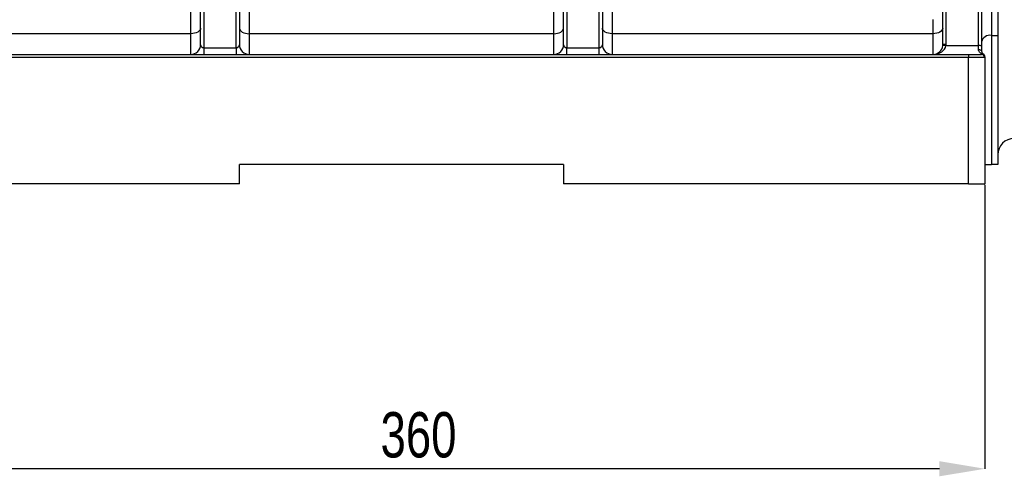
# Model space of a CAD drawing. Header units: millimetres. Extents: x 5 to 589, y 5 to 415.
# Tile 12 of 17: x 409 to 485, y 244 to 279. Entities that reach past the tile are written whole.
import ezdxf

# ---------------------------------------------------------------- set-up
doc = ezdxf.new("R2010")
doc.units = ezdxf.units.MM
doc.header["$PDSIZE"] = -1
doc.layers.add('QUOTE', color=1, linetype='Continuous')
doc.styles.add('SLDTEXTSTYLE0', font='TXT', dxfattribs={"width": 0.75})
doc.dimstyles.new('SLDDIMSTYLE0', dxfattribs={"dimtxt": 3.5, "dimasz": 3.5, "dimexe": 0, "dimexo": 0.0625, "dimgap": 0.875, "dimtad": 1, "dimdec": 1, "dimlfac": 4, "dimrnd": 1e-09, "dimzin": 12, "dimdsep": 46, "dimtxsty": 'SLDTEXTSTYLE0', "dimsah": 1, "dimcen": 0.09, "dimadec": 0, "dimazin": 3, "dimtfac": 1, "dimtdec": 3, "dimtofl": 0, "dimtmove": 0, "dimatfit": 3, "dimfxl": 1, "dimfrac": 2, "dimtolj": 1, "dimtzin": 12, "dimarcsym": 0})

# ---------------------------------------------------------------- blocks, each defined once
blk = doc.blocks.new('_D_3')
at = {"layer": 'Defpoints', "color": 0}
for p in [(393.119, 266.262), (483.119, 266.262), (393.119, 244.262)]:
    blk.add_point(p, dxfattribs=at)
at = {"layer": 'QUOTE', "color": 0, "lineweight": -2}
for p, q in [((393.119, 266.2), (393.119, 244.262)), ((483.119, 266.2), (483.119, 244.262)), ((479.619, 244.262), (396.619, 244.262))]:
    blk.add_line(p, q, dxfattribs=at)
at = {"layer": 'QUOTE', "color": 0}
for points in [[(396.619, 244.846), (396.619, 243.679), (393.119, 244.262)], [(479.619, 244.846), (479.619, 243.679), (483.119, 244.262)]]:
    blk.add_solid(points, dxfattribs=at)
at = {"layer": 'QUOTE', "color": 0, "insert": (439.431, 248.637), "char_height": 3.5, "attachment_point": 2, "style": 'SLDTEXTSTYLE0'}
blk.add_mtext('\\A1;360', dxfattribs=at)

msp = doc.modelspace()

# ---------------------------------------------------------------- linework, layer by layer
at = {"color": 7}
for p, q in [((422.619, 277.012), (422.619, 305.863)), ((422.869, 305.896), (422.869, 276.777)), ((425.369, 276.777), (425.369, 305.896)), ((425.619, 305.863), (425.619, 277.012)), ((450.619, 277.012), (450.619, 305.863)), ((450.869, 305.896), (450.869, 276.777)), ((453.369, 276.777), (453.369, 305.896)), ((453.619, 305.863), (453.619, 277.012)), ((421.869, 277.862), (421.869, 289.628)), ((426.369, 289.628), (426.369, 277.862)), ((449.869, 277.862), (449.869, 289.628)), ((454.369, 289.628), (454.369, 277.862)), ((479.869, 277.012), (479.869, 287.589)), ((480.119, 287.601), (480.119, 277.035)), ((482.619, 276.944), (482.619, 287.601)), ((482.869, 287.209), (482.869, 276.922)), ((483.619, 283.464), (483.619, 277.732)), ((484.119, 283.464), (484.119, 277.732)), ((479.119, 277.862), (479.119, 278.96)), ((421.869, 277.862), (397.119, 277.862)), ((421.869, 276.262), (421.869, 277.862)), ((426.369, 277.862), (426.369, 276.262)), ((449.869, 277.862), (426.369, 277.862)), ((449.869, 276.262), (449.869, 277.862)), ((454.369, 277.862), (454.369, 276.262)), ((479.119, 277.862), (454.369, 277.862)), ((479.119, 276.262), (479.119, 277.862)), ((483.619, 277.732), (484.119, 277.732)), ((483.619, 277.732), (483.619, 267.762)), ((484.119, 277.732), (484.119, 267.762)), ((422.869, 276.777), (422.869, 276.262)), ((422.869, 276.777), (425.369, 276.777)), ((425.369, 276.777), (425.369, 276.262)), ((450.869, 276.262), (450.869, 276.777)), ((450.869, 276.777), (453.369, 276.777)), ((453.369, 276.262), (453.369, 276.777)), ((480.115, 276.944), (482.619, 276.944)), ((482.619, 276.637), (482.619, 276.944)), ((482.869, 276.922), (482.869, 276.512)), ((394.369, 276.262), (481.869, 276.262)), ((481.869, 276.012), (394.369, 276.012)), ((481.869, 276.262), (482.852, 276.262)), ((481.869, 276.262), (481.869, 276.012)), ((483.098, 276.012), (481.869, 276.012)), ((481.869, 266.262), (481.869, 276.012)), ((482.869, 276.275), (482.869, 276.313)), ((483.119, 276.079), (483.119, 276.029)), ((483.119, 276.029), (483.119, 266.262)), ((450.619, 267.762), (425.619, 267.762)), ((425.619, 266.262), (425.619, 267.762)), ((450.619, 267.762), (450.619, 266.262)), ((484.119, 267.762), (483.619, 267.762)), ((425.619, 266.262), (394.369, 266.262)), ((481.869, 266.262), (450.619, 266.262)), ((481.869, 266.262), (483.119, 266.262))]:
    msp.add_line(p, q, dxfattribs=at)
at = {"color": 7, "flags": 128}
for points in [[(422.619, 278.292), (422.605, 278.208), (422.562, 278.127), (422.493, 278.053), (422.399, 277.988), (422.286, 277.934), (422.156, 277.894), (422.015, 277.87), (421.869, 277.862)], [(425.619, 278.292), (425.633, 278.208), (425.676, 278.127), (425.745, 278.053), (425.839, 277.988), (425.952, 277.934), (426.082, 277.894), (426.223, 277.87), (426.369, 277.862)], [(449.869, 277.862), (450.015, 277.87), (450.156, 277.894), (450.286, 277.934), (450.399, 277.988), (450.493, 278.053), (450.562, 278.127), (450.605, 278.208), (450.619, 278.292)], [(454.369, 277.862), (454.223, 277.87), (454.082, 277.894), (453.952, 277.934), (453.839, 277.988), (453.745, 278.053), (453.676, 278.127), (453.633, 278.208), (453.619, 278.292)], [(479.869, 278.292), (479.855, 278.208), (479.812, 278.127), (479.743, 278.053), (479.649, 277.988), (479.536, 277.934), (479.406, 277.894), (479.265, 277.87), (479.119, 277.862)], [(482.619, 276.637), (482.668, 276.635), (482.715, 276.628), (482.758, 276.616), (482.796, 276.601), (482.827, 276.582), (482.85, 276.56), (482.864, 276.537), (482.869, 276.512)]]:
    msp.add_lwpolyline(points, dxfattribs=at)
at = {"color": 7}
for centre, radius, start, end in [((483.515, 277.075), 0.665, 81.00482, 166.4571), ((421.869, 277.012), 0.75, 270, 0), ((426.369, 277.012), 0.75, 180, 270), ((449.869, 277.012), 0.75, 270, 0), ((454.369, 277.012), 0.75, 180, 270), ((479.119, 277.012), 0.75, 270, 354.79171), ((479.99, 276.252), 0.703, 79.80482, 100.19518), ((480.057, 276.327), 0.711, 84.9978, 105.33548), ((482.681, 276.239), 0.708, 74.60606, 95.02002), ((482.85, 276.015), 0.248, 359.51061, 89.5043), ((482.91, 276.145), 0.172, 60.90545, 103.83436), ((482.877, 276.071), 0.242, 2.05458, 91.91543), ((482.871, 276.027), 0.248, 0.49741, 90.48768), ((482.869, 276.079), 0.25, 0, 60), ((485.369, 268.512), 1.25, 90, 180)]:
    msp.add_arc(centre, radius, start, end, dxfattribs=at)
msp.add_ellipse((479.119, 277.012), major_axis=(1, 0), ratio=0.75, start_param=4.712389, end_param=6.192284, dxfattribs=at)
for points, knots in [([(422.619, 277.012), (422.619, 276.987), (422.623, 276.962), (422.641, 276.913), (422.654, 276.889), (422.683, 276.855), (422.693, 276.844), (422.719, 276.824), (422.733, 276.814), (422.766, 276.797), (422.784, 276.79), (422.825, 276.78), (422.847, 276.777), (422.869, 276.777)], [0, 0, 0, 0, 0.25, 0.25, 0.5, 0.5, 0.625, 0.625, 0.75, 0.75, 0.875, 0.875, 1, 1, 1, 1]), ([(425.369, 276.777), (425.391, 276.777), (425.413, 276.78), (425.454, 276.79), (425.472, 276.797), (425.522, 276.823), (425.546, 276.844), (425.584, 276.889), (425.597, 276.913), (425.615, 276.962), (425.619, 276.987), (425.619, 277.012)], [0, 0, 0, 0, 0.125, 0.125, 0.25, 0.25, 0.5, 0.5, 0.75, 0.75, 1, 1, 1, 1]), ([(450.619, 277.012), (450.619, 276.987), (450.623, 276.962), (450.641, 276.913), (450.654, 276.889), (450.683, 276.855), (450.693, 276.844), (450.719, 276.824), (450.733, 276.814), (450.766, 276.797), (450.784, 276.79), (450.825, 276.78), (450.847, 276.777), (450.869, 276.777)], [0, 0, 0, 0, 0.25, 0.25, 0.5, 0.5, 0.625, 0.625, 0.75, 0.75, 0.875, 0.875, 1, 1, 1, 1]), ([(453.369, 276.777), (453.391, 276.777), (453.413, 276.78), (453.454, 276.79), (453.472, 276.797), (453.522, 276.823), (453.546, 276.844), (453.584, 276.889), (453.597, 276.913), (453.615, 276.962), (453.619, 276.987), (453.619, 277.012)], [0, 0, 0, 0, 0.125, 0.125, 0.25, 0.25, 0.5, 0.5, 0.75, 0.75, 1, 1, 1, 1]), ([(482.869, 276.313), (482.808, 276.339), (482.749, 276.377), (482.679, 276.456), (482.659, 276.487), (482.629, 276.556), (482.619, 276.595), (482.619, 276.637)], [0, 0, 0, 0, 0.5, 0.5, 0.75, 0.75, 1, 1, 1, 1]), ([(482.869, 276.512), (482.869, 276.481), (482.875, 276.455), (482.89, 276.408), (482.901, 276.388), (482.936, 276.337), (482.964, 276.313), (482.994, 276.296)], [0, 0, 0, 0, 0.25, 0.25, 0.5, 0.5, 1, 1, 1, 1])]:
    msp.add_open_spline(points, degree=3, knots=knots, dxfattribs=at)
for points in [[(479.866, 276.944), (479.868, 276.967), (479.869, 276.99), (479.869, 277.012)], [(480.119, 277.035), (480.119, 277.005), (480.118, 276.975), (480.115, 276.944)], [(482.852, 276.262), (482.863, 276.262), (482.869, 276.267), (482.869, 276.275)], [(483.119, 276.029), (483.119, 276.018), (483.112, 276.012), (483.098, 276.012)], [(483.119, 267.762), (483.261, 267.762), (483.441, 267.762), (483.619, 267.762)]]:
    msp.add_open_spline(points, degree=3, dxfattribs=at)

# ---------------------------------------------------------------- dimensions: what is measured, and where the dimension line sits
at = {"layer": 'QUOTE'}
dim = msp.add_linear_dim(base=(393.119, 244.262), p1=(483.119, 266.262), p2=(393.119, 266.262), dimstyle='SLDDIMSTYLE0', dxfattribs=at)
dim.commit()
dim.dimension.update_dxf_attribs({"geometry": '_D_3', "text_midpoint": (439.431, 244.262), "dimtype": 160})

doc.saveas('drawing.dxf')
